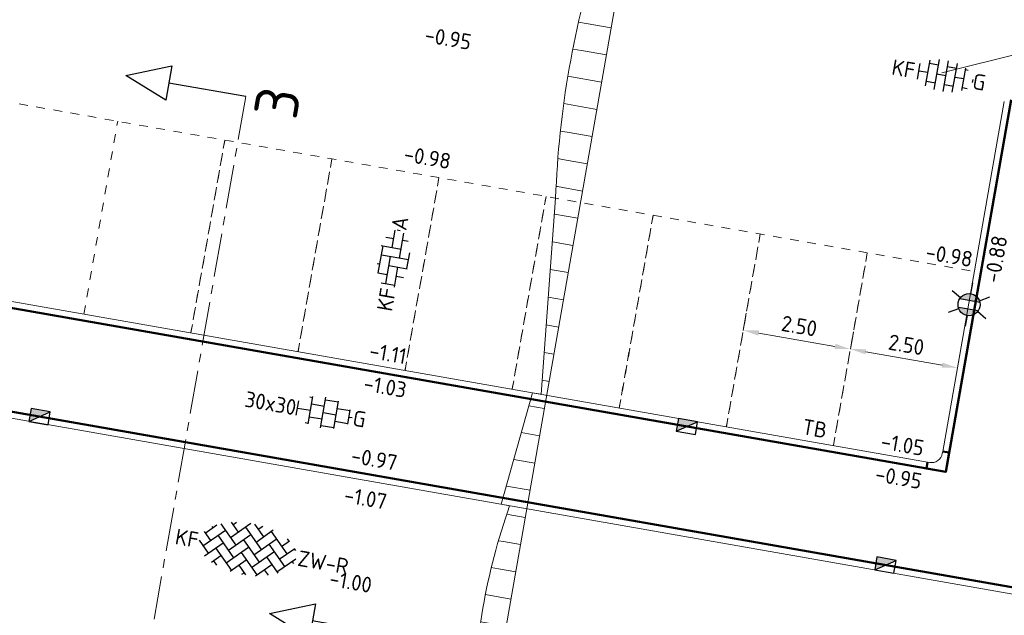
# Model space of a CAD drawing. Header units: metres. Extents: x 2514 to 227642, y 1683 to 852646.
# Tile 50 of 256: x 113590 to 113613, y 426407 to 426421. Entities that reach past the tile are written whole.
import ezdxf
from ezdxf.enums import TextEntityAlignment as Align

# ---------------------------------------------------------------- set-up
doc = ezdxf.new("R2010")
doc.units = ezdxf.units.M
doc.linetypes.add('VW-1-1_STREEP', pattern=[2, 1, -1])
doc.linetypes.add('XX-CENTER', pattern=[8, 5, -1, 1, -1])
doc.layers.get('Defpoints').update_dxf_attribs({"color": 244, "lineweight": 35})
for name, color, linetype, lineweight in [('N-WE-IE-MEUBILAIR_WEGMEUBILAIR_LICHTMAST-S', 7, 'Continuous', 25), ('N-WE-RI-HWA_KOLK-S', 150, 'Continuous', 25), ('N-WE-VH-KANTOPSLUITING-T18', 1, 'Continuous', 18), ('N-WE-VH-KANTOPSLUITING_ACHTERKANTBAND-G', 1, 'Continuous', 50), ('N-WE-VH-KANTOPSLUITING_TROTTOIRBAND_130 150-G', 2, 'Continuous', 13), ('N-WE-VH-M', 7, 'Continuous', 18), ('N-WE-VH-NAP-T18', 1, 'Continuous', 18), ('N-WE-VH-VERHARDING_BETONSTRAATSTEEN-S', 1, 'Continuous', 25), ('N-WE-VH-VERHARDING_STRAATBAKSTEEN-S', 1, 'Continuous', 5), ('N-WE-VH-VERHARDING_TEGEL-S', 1, 'Continuous', 25), ('N-WE-VH-VERKANTING-G', 252, 'Continuous', 5), ('N-WE-VW-MARKERING_LANGS_STREEP_11_010-G', 7, 'VW-1-1_STREEP', 13), ('V-WE-VH-M', 7, 'Continuous', 18), ('X-XX-AL-VERWIJZING-S', 7, 'Continuous', 25), ('X-XX-AL-VERWIJZING_DOORSNEDE-G', 7, 'XX-CENTER', 18)]:
    doc.layers.add(name, color=color, linetype=linetype, lineweight=lineweight)
doc.styles.add('ISO', font='NLCS-ISO.ttf')
doc.styles.add('NLCS-ISO', font='NLCS-ISO.ttf', dxfattribs={"height": 1.8})
doc.styles.add('NLCS-ISO-M200-T18', font='NLCS-ISO.ttf', dxfattribs={"height": 0.36})
doc.dimstyles.new('NLCS-M200-T18-PIJL_L2_H1', dxfattribs={"dimscale": 0.2, "dimtxt": 2.5, "dimasz": 1.8, "dimexe": 2, "dimexo": 2, "dimgap": 0.7, "dimtad": 1, "dimzin": 0, "dimdsep": 46, "dimtxsty": 'NLCS-ISO-M200-T18', "dimcen": 0, "dimdle": 2, "dimclrd": 256, "dimclre": 256, "dimclrt": 1, "dimadec": 1, "dimazin": 0, "dimtfac": 1, "dimtdec": 3, "dimtofl": 0, "dimtmove": 0, "dimatfit": 3, "dimfxl": 2, "dimfxlon": 1, "dimtfillclr": 256, "dimtolj": 1, "dimtzin": 0, "dimlwd": -1, "dimlwe": -1, "dimarcsym": 0})

# ---------------------------------------------------------------- blocks, each defined once
blk = doc.blocks.new('SVH-BSS_KEIFORMAAT_KEPER-SO')
at = {"ltscale": 0.1}
for p, q in [((-2.48, 2.48), (-1.48, 1.48)), ((-2.23, 0.74), (-0.21, 2.76)), ((-2.23, 2.23), (-1.85, 2.61)), ((0.22, 2.75), (1.48, 1.48)), ((0.74, 2.23), (1.2, 2.68)), ((0.74, 0.74), (2.45, 2.45)), ((-5.2, 0.74), (-4.03, 1.91)), ((-5.2, -0.74), (-2.97, 1.48)), ((-4.56, 1.6), (-4.45, 1.48)), ((-3.6, 2.11), (-1.48, 0)), ((-2.23, -0.74), (0, 1.48)), ((-0.74, 2.23), (1.48, 0)), ((0.74, -0.74), (2.97, 1.48)), ((2.23, 2.23), (4.45, 0)), ((3.71, 0.74), (4.5, 1.53)), ((4.22, 1.72), (4.45, 1.48)), ((-5.34, 0.88), (-4.45, 0)), ((-4.81, -1.84), (-2.97, 0)), ((-3.71, 0.74), (-1.48, -1.48)), ((-2.23, -2.23), (0, 0)), ((-0.74, 0.74), (1.48, -1.48)), ((0.74, -2.23), (2.97, 0)), ((2.23, 0.74), (4.45, -1.48)), ((3.71, -0.74), (5.25, 0.79)), ((5.2, 0.74), (5.39, 0.55)), ((-5.73, -0.2), (-4.45, -1.48)), ((-3.71, -0.74), (-1.48, -2.97)), ((-0.74, -0.74), (1.48, -2.97)), ((2.23, -0.74), (3.84, -2.36)), ((3.71, -2.23), (5.57, -0.37)), ((5.2, -0.74), (5.41, -0.95)), ((-3.89, -2.41), (-2.97, -1.48)), ((-3.71, -2.23), (-3.27, -2.67)), ((-1.59, -3.08), (0, -1.48)), ((-0.74, -2.23), (0.21, -3.18)), ((1.36, -3.09), (2.97, -1.48)), ((2.23, -2.23), (2.78, -2.78)), ((-0.22, -3.19), (0, -2.97))]:
    blk.add_line(p, q, dxfattribs=at)
at = {"style": 'NLCS-ISO'}
blk.add_attdef('FORMAAT', text='', height=1.8, dxfattribs=at).set_placement((-5.83, -0.22), align=Align.MIDDLE_RIGHT)
blk.add_attdef('KLEUR', text='', height=1.8, dxfattribs=at).set_placement((5.82, -0.22), align=Align.MIDDLE_LEFT)
at = {"style": 'NLCS-ISO', "flags": 1}
blk.add_attdef('FUNCTIE', text='', height=1.8, dxfattribs=at).set_placement((0.12, -3.58), align=Align.MIDDLE_CENTER)
blk = doc.blocks.new('SVH-TEGEL_300X300_DUN_HALFST_KL-SO')
for p, q in [((-1.84, 1.5), (-1.5, 1.5)), ((-1.5, -1.6), (-1.5, 1.6)), ((0, -1.78), (0, 1.78)), ((0, 1.5), (1.5, 1.5)), ((1.5, -1.6), (1.5, 1.6)), ((-3.08, 0.75), (-3, 0.75)), ((-3, -0.83), (-3, 0.83)), ((-3, 0), (-1.5, 0)), ((-1.5, 0.75), (0, 0.75)), ((0, 0), (1.5, 0)), ((1.5, 0.75), (3, 0.75)), ((3, -0.83), (3, 0.83)), ((3, 0), (3.39, 0)), ((-3.08, -0.75), (-3, -0.75)), ((-1.5, -0.75), (0, -0.75)), ((1.5, -0.75), (3, -0.75)), ((-1.84, -1.5), (-1.5, -1.5)), ((0, -1.5), (1.5, -1.5))]:
    blk.add_line(p, q)
at = {"style": 'NLCS-ISO'}
blk.add_attdef('FORMAAT', text='', height=1.8, dxfattribs=at).set_placement((-3.18, 0), align=Align.MIDDLE_RIGHT)
blk.add_attdef('KLEUR', text='', height=1.8, dxfattribs=at).set_placement((3.49, 0), align=Align.MIDDLE_LEFT)
at = {"style": 'NLCS-ISO', "flags": 1}
blk.add_attdef('FUNCTIE', text='', height=1.8, dxfattribs=at).set_placement((0.12, -3.58), align=Align.MIDDLE_CENTER)
blk = doc.blocks.new('SVH-BSS_KEIFORMAAT_HALFST_KL-SO')
for p, q in [((-2.1, -1.59), (-2.1, 1.42)), ((-1.05, -1.83), (-1.05, 1.66)), ((0, -1.88), (0, 1.71)), ((1.05, -1.75), (1.05, 1.58)), ((2.1, -1.4), (2.1, 1.22)), ((-3.15, -1), (-3.15, 0.83)), ((-3.15, 0), (-2.1, 0)), ((-2.1, 1.05), (-1.05, 1.05)), ((-1.05, 0), (0, 0)), ((0, 1.05), (1.05, 1.05)), ((1.05, 0), (2.1, 0)), ((2.1, 1.05), (2.41, 1.05)), ((3.15, -0.26), (3.15, 0.09)), ((3.15, 0), (3.16, 0)), ((-2.1, -1.05), (-1.05, -1.05)), ((0, -1.05), (1.05, -1.05)), ((2.1, -1.05), (2.64, -1.05))]:
    blk.add_line(p, q)
at = {"style": 'NLCS-ISO'}
blk.add_attdef('FORMAAT', text='', height=1.8, dxfattribs=at).set_placement((-3.62, -0.09), align=Align.MIDDLE_RIGHT)
blk.add_attdef('KLEUR', text='', height=1.8, dxfattribs=at).set_placement((3.17, -0.09), align=Align.MIDDLE_LEFT)
at = {"style": 'NLCS-ISO', "flags": 1}
blk.add_attdef('FUNCTIE', text='', height=1.8, dxfattribs=at).set_placement((0.12, -3.58), align=Align.MIDDLE_CENTER)
blk = doc.blocks.new('SVH-BSS_KEIFORMAAT_ELLEBOOG_KL-SO-flat-10')
at = {"layer": 'N-WE-VH-VERHARDING_BETONSTRAATSTEEN-S', "ltscale": 0.2}
for p, q in [((-0.177, 0.504), (0.005, 0.472)), ((-0.032, 0.265), (0.039, 0.667)), ((0.082, 0.672), (0.152, 0.659)), ((0.139, 0.022), (0.24, 0.598)), ((-0.348, -0.319), (-0.238, 0.302)), ((-0.284, 0.31), (0.175, 0.229)), ((0.212, 0.436), (0.339, 0.413)), ((-0.275, 0.095), (0.346, -0.014)), ((-0.177, -0.562), (-0.068, 0.058)), ((0.309, -0.221), (0.374, 0.144)), ((-0.373, -0.101), (-0.311, -0.112)), ((-0.104, -0.148), (0.316, -0.222)), ((0.021, -0.645), (0.102, -0.185)), ((-0.361, -0.317), (-0.141, -0.355)), ((0.066, -0.392), (0.231, -0.421)), ((-0.282, -0.544), (0.03, -0.599))]:
    blk.add_line(p, q, dxfattribs=at)
at = {"layer": 'N-WE-VH-VERHARDING_BETONSTRAATSTEEN-S', "style": 'NLCS-ISO'}
blk.add_attdef('KLEUR', text='', height=0.36, rotation=80.0136, dxfattribs=at).set_placement((0.118, 0.669), align=Align.MIDDLE_LEFT)
at = {"layer": 'N-WE-VH-VERHARDING_BETONSTRAATSTEEN-S', "style": 'NLCS-ISO', "flags": 1}
blk.add_attdef('FUNCTIE', text='', height=0.36, rotation=80.0136, dxfattribs=at).set_placement((0.71, -0.101), align=Align.MIDDLE_CENTER)
at = {"layer": 'N-WE-VH-VERHARDING_BETONSTRAATSTEEN-S', "style": 'NLCS-ISO'}
blk.add_attdef('FORMAAT', text='', height=0.36, rotation=80.0136, dxfattribs=at).set_placement((-0.118, -0.669), align=Align.MIDDLE_RIGHT)
blk = doc.blocks.new('N-SRI-KOLK_TROTTOIR-SO')
blk.add_hatch(color=256).paths.add_polyline_path([(1.125, 1.5), (-1.125, 1.5), (-1.125, 0)])
blk.add_line((-1.125, 0), (1.125, 1.5))
at = {"flags": 128}
blk.add_lwpolyline([(-1.125, 0), (1.125, 0), (1.125, 1.5), (-1.125, 1.5)], close=True, dxfattribs=at)
blk = doc.blocks.new('hoekblok inw. 25')
at = {"layer": 'N-WE-VH-KANTOPSLUITING_ACHTERKANTBAND-G', "ltscale": 0.2, "flags": 128}
blk.add_lwpolyline([(-0.45, 0.15), (-0.45, 0), (0, 0), (0, 0.45), (-0.15, 0.45)], dxfattribs=at)
at = {"layer": 'N-WE-VH-KANTOPSLUITING_TROTTOIRBAND_130 150-G', "ltscale": 0.2, "flags": 128}
blk.add_lwpolyline([(-0.15, 0.45), (-0.15, 0.4, -0.414214), (-0.4, 0.15), (-0.45, 0.15)], format="xyb", dxfattribs=at)
blk = doc.blocks.new('*D289')
at = {"layer": 'Defpoints', "color": 0, "transparency": 16777216}
for p in [(113602.657, 426423.094), (113585.441, 426420.03), (113588.038, 426419.572)]:
    blk.add_point(p, dxfattribs=at)
at = {"layer": 'N-WE-VH-M', "transparency": 16777216}
for p, q in [((113589.473, 426425.415), (113588.685, 426425.554)), ((113589.016, 426425.13), (113588.1, 426419.927)), ((113587.644, 426419.642), (113588.432, 426419.503))]:
    blk.add_line(p, q, dxfattribs=at)
for points in [[(113588.957, 426425.14), (113589.075, 426425.12), (113589.079, 426425.485)], [(113588.041, 426419.937), (113588.159, 426419.916), (113588.038, 426419.572)]]:
    blk.add_solid(points, dxfattribs=at)
at = {"layer": 'N-WE-VH-M', "color": 1, "transparency": 16777216, "insert": (113588.243, 426422.584), "char_height": 0.36, "attachment_point": 5, "rotation": 80.0136, "style": 'NLCS-ISO-M200-T18'}
blk.add_mtext('\\A1;6.00', dxfattribs=at)
blk = doc.blocks.new('SAL-VERWIJZING_DOORSNEDE_BOVEN-SO')
for p, q in [((-2, 9), (0, 14)), ((0, 14), (2, 9)), ((2, 9), (-2, 9)), ((0, 0), (0, 9))]:
    blk.add_line(p, q)
at = {"lineweight": 50, "style": 'NLCS-ISO'}
blk.add_attdef('...', text='', height=5, dxfattribs=at).set_placement((-0.05, -1.19), align=Align.TOP_CENTER)
blk = doc.blocks.new('*D757')
at = {"layer": 'Defpoints', "color": 0, "ltscale": 0.2, "transparency": 16777216}
for p in [(113606.855, 426413.99), (113609.317, 426413.559), (113609.317, 426413.559)]:
    blk.add_point(p, dxfattribs=at)
at = {"layer": 'N-WE-VH-M', "ltscale": 0.2, "transparency": 16777216}
for p, q in [((113606.855, 426413.99), (113606.924, 426414.384)), ((113609.317, 426413.559), (113609.386, 426413.952)), ((113607.209, 426413.928), (113608.963, 426413.621))]:
    blk.add_line(p, q, dxfattribs=at)
for points in [[(113607.22, 426413.987), (113607.199, 426413.869), (113606.855, 426413.99)], [(113608.973, 426413.68), (113608.952, 426413.562), (113609.317, 426413.559)]]:
    blk.add_solid(points, dxfattribs=at)
at = {"layer": 'N-WE-VH-M', "ltscale": 0.2, "transparency": 16777216, "insert": (113608.141, 426414.09), "char_height": 0.36, "attachment_point": 5, "rotation": 350.0559, "style": 'NLCS-ISO-M200-T18'}
blk.add_mtext('\\A1;2.50', dxfattribs=at)
blk = doc.blocks.new('*D758')
at = {"layer": 'Defpoints', "color": 0, "ltscale": 0.2, "transparency": 16777216}
for p in [(113609.318, 426413.56), (113611.78, 426413.128), (113611.78, 426413.128)]:
    blk.add_point(p, dxfattribs=at)
at = {"layer": 'N-WE-VH-M', "ltscale": 0.2, "transparency": 16777216}
for p, q in [((113609.318, 426413.56), (113609.387, 426413.954)), ((113609.672, 426413.498), (113611.425, 426413.19)), ((113611.78, 426413.128), (113611.849, 426413.522))]:
    blk.add_line(p, q, dxfattribs=at)
for points in [[(113609.683, 426413.557), (113609.662, 426413.439), (113609.318, 426413.56)], [(113611.436, 426413.249), (113611.415, 426413.131), (113611.78, 426413.128)]]:
    blk.add_solid(points, dxfattribs=at)
at = {"layer": 'N-WE-VH-M', "ltscale": 0.2, "transparency": 16777216, "insert": (113610.604, 426413.659), "char_height": 0.36, "attachment_point": 5, "rotation": 350.0559, "style": 'NLCS-ISO-M200-T18'}
blk.add_mtext('\\A1;2.50', dxfattribs=at)
blk = doc.blocks.new('N-SIE-WEG_LICHTMAST-SO')
h = blk.add_hatch(color=256)
h.paths.add_polyline_path([(1.16, 0.5, 0.658505), (-1.16, 0.5)])
h.paths.add_polyline_path([(-1.16, -0.5, 0.658505), (1.16, -0.5)])
at = {"flags": 128}
for points in [[(0, 1.27), (0, 2.53)], [(-2.19, 1.27), (-1.1, 0.63)], [(1.1, 0.63), (2.19, 1.27)], [(-1.16, 0.5), (1.16, 0.5)], [(-2.19, -1.27), (-1.1, -0.63)], [(-1.16, -0.5), (1.16, -0.5)], [(2.19, -1.27), (1.1, -0.63)], [(0, -1.27), (0, -2.53)]]:
    blk.add_lwpolyline(points, dxfattribs=at)
at = {"ltscale": 0.5}
blk.add_circle((0, 0), 1.27, dxfattribs=at)
at = {"style": 'NLCS-ISO'}
blk.add_attdef('TYPE', text='', height=1.8, dxfattribs=at).set_placement((0, 2.53), align=Align.BOTTOM_CENTER)

msp = doc.modelspace()

# ---------------------------------------------------------------- hatches: boundary and pattern name
at = {"layer": 'N-WE-VH-VERKANTING-G', "ltscale": 0.2}
h = msp.add_hatch(dxfattribs=at)
h.set_pattern_fill('ANSI31', color=256, scale=0.2, angle=45)
h.set_pattern_definition([(170.05005, (113930.33084, 426275.3435), (-0.1097203, -0.625449), [])])
edge = h.paths.add_edge_path()
edge.add_line((113601.289, 426409.992), (113602.007, 426412.556))
edge.add_line((113602.007, 426412.556), (113602.204, 426412.522))
edge.add_line((113602.204, 426412.522), (113602.539, 426417.032))
edge.add_arc((113624.197, 426416.271), 21.672, 162.0988, 177.9874, ccw=False)
edge.add_line((113603.575, 426422.932), (113604.146, 426422.832))
edge.add_line((113604.146, 426422.832), (113599.707, 426397.527))
edge.add_line((113599.707, 426397.527), (113598.358, 426397.763))
edge.add_line((113598.358, 426397.763), (113598.951, 426399.878))
edge.add_line((113598.951, 426399.878), (113599.148, 426399.844))
edge.add_line((113599.148, 426399.844), (113600.644, 426405.181))
edge.add_arc((113615.431, 426405.049), 14.788, 160.6116, 179.4885, ccw=False)
edge.add_line((113601.482, 426409.958), (113601.285, 426409.992))

# ---------------------------------------------------------------- linework, layer by layer
at = {"layer": 'N-WE-VH-KANTOPSLUITING_ACHTERKANTBAND-G', "ltscale": 0.2}
for p, q in [((113611.51, 426410.737), (113584.571, 426415.463)), ((113584.463, 426413.096), (113614.805, 426407.773))]:
    msp.add_line(p, q, dxfattribs=at)
msp.add_lwpolyline([(113613.015, 426419.288), (113611.51, 426410.737)], dxfattribs=at)
at = {"layer": 'N-WE-VH-KANTOPSLUITING_TROTTOIRBAND_130 150-G', "ltscale": 0.2}
for p, q in [((113612.857, 426419.252), (113611.44, 426411.206)), ((113584.437, 426412.948), (113614.779, 426407.625))]:
    msp.add_line(p, q, dxfattribs=at)
msp.add_lwpolyline([(113611.092, 426410.962), (113584.523, 426415.623)], dxfattribs=at)
at = {"layer": 'N-WE-VH-VERKANTING-G', "ltscale": 0.2, "flags": 128}
msp.add_lwpolyline([(113601.289, 426409.992), (113602.007, 426412.556), (113602.204, 426412.522), (113602.539, 426417.032, -0.069439), (113603.575, 426422.932), (113604.146, 426422.832), (113599.707, 426397.527), (113598.358, 426397.763), (113598.951, 426399.878), (113599.148, 426399.844), (113600.644, 426405.181, -0.082553), (113601.482, 426409.958), (113601.285, 426409.992)], format="xyb", dxfattribs=at)
at = {"layer": 'N-WE-VW-MARKERING_LANGS_STREEP_11_010-G', "ltscale": 0.2}
msp.add_line((113585.082, 426420.094), (113612.168, 426415.342), dxfattribs=at)
for points in [[(113591.691, 426414.363), (113592.469, 426418.797)], [(113594.931, 426418.366), (113594.151, 426413.932)], [(113594.154, 426413.931), (113594.932, 426418.366)], [(113597.394, 426417.934), (113596.613, 426413.5)], [(113596.616, 426413.499), (113597.394, 426417.934)], [(113599.856, 426417.502), (113599.075, 426413.068)], [(113599.079, 426413.067), (113599.856, 426417.502)], [(113602.319, 426417.07), (113601.538, 426412.636)], [(113601.541, 426412.635), (113602.319, 426417.07)], [(113604.781, 426416.638), (113604, 426412.204)], [(113604.004, 426412.203), (113604.781, 426416.638)], [(113607.243, 426416.206), (113606.463, 426411.772)], [(113606.466, 426411.772), (113607.243, 426416.206)], [(113609.706, 426415.774), (113608.925, 426411.34)], [(113608.928, 426411.34), (113609.706, 426415.774)]]:
    msp.add_lwpolyline(points, dxfattribs=at)
at = {"layer": 'X-XX-AL-VERWIJZING_DOORSNEDE-G', "ltscale": 0.2, "flags": 128}
msp.add_lwpolyline([(113595.415, 426419.364), (113590.59, 426391.862)], dxfattribs=at)

# ---------------------------------------------------------------- block references
at = {"rotation": 350.0711433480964}
msp.add_blockref('hoekblok inw. 25', (113611.51, 426410.737), dxfattribs=at)
at = {"layer": 'N-WE-IE-MEUBILAIR_WEGMEUBILAIR_LICHTMAST-S', "xscale": 0.2, "yscale": 0.2, "zscale": 0.2, "rotation": 350.1566500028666}
msp.add_blockref('N-SIE-WEG_LICHTMAST-SO', (113612.046, 426414.582), dxfattribs=at)
at = {"layer": 'N-WE-RI-HWA_KOLK-S', "ltscale": 0.2, "xscale": 0.2, "yscale": 0.2, "zscale": 0.2}
for p, rotation in [((113590.645, 426411.859), 350.0500476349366), ((113605.531, 426411.632), 350.0500476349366), ((113610.098, 426408.446), 350.050047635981)]:
    msp.add_blockref('N-SRI-KOLK_TROTTOIR-SO', p, dxfattribs=dict(at, rotation=rotation))
at = {"layer": 'N-WE-VH-VERHARDING_BETONSTRAATSTEEN-S', "ltscale": 0.2, "xscale": 0.2, "yscale": 0.2, "zscale": 0.2, "rotation": 350.0500476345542}
msp.add_blockref('SVH-BSS_KEIFORMAAT_HALFST_KL-SO', (113611.515, 426419.851), dxfattribs=at).add_auto_attribs({'FORMAAT': 'KF', 'KLEUR': 'G'})
at = {"layer": 'N-WE-VH-VERHARDING_BETONSTRAATSTEEN-S', "xscale": 0.2, "yscale": 0.2, "zscale": 0.2, "rotation": 350.0135621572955}
msp.add_blockref('SVH-BSS_KEIFORMAAT_KEPER-SO', (113595.478, 426409.004), dxfattribs=at).add_auto_attribs({'FORMAAT': 'KF', 'KLEUR': 'ZW-R'})
at = {"layer": 'N-WE-VH-VERHARDING_STRAATBAKSTEEN-S', "ltscale": 0.2}
msp.add_blockref('SVH-BSS_KEIFORMAAT_ELLEBOOG_KL-SO-flat-10', (113598.81, 426415.63), dxfattribs=at).add_auto_attribs({'FORMAAT': 'KF', 'KLEUR': 'A'})
at = {"layer": 'N-WE-VH-VERHARDING_TEGEL-S', "xscale": 0.2, "yscale": 0.2, "zscale": 0.2, "rotation": 350.013562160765}
msp.add_blockref('SVH-TEGEL_300X300_DUN_HALFST_KL-SO', (113597.196, 426412.101), dxfattribs=at).add_auto_attribs({'FORMAAT': '30x30', 'KLEUR': 'G'})
at = {"layer": 'X-XX-AL-VERWIJZING-S', "ltscale": 0.2, "xscale": 0.2, "yscale": 0.2, "zscale": 0.2}
for p, rotation, values in [((113595.415, 426419.364), 80.05004763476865, {'...': '3'}), ((113598.717, 426406.997), 80.01356215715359, {'...': 'A'})]:
    msp.add_blockref('SAL-VERWIJZING_DOORSNEDE_BOVEN-SO', p, dxfattribs=dict(at, rotation=rotation)).add_auto_attribs(values)

# ---------------------------------------------------------------- texts
at = {"layer": 'N-WE-VH-KANTOPSLUITING-T18', "style": 'NLCS-ISO-M200-T18'}
msp.add_text('TB', height=0.36, rotation=350.05, dxfattribs=at).set_placement((113608.189, 426411.605))
at = {"layer": 'N-WE-VH-NAP-T18', "style": 'ISO'}
for s, rotation, p in [('-0.95', 350.05, (113599.507, 426420.62)), ('-0.98', 350.05, (113599.028, 426417.88)), ('-0.88', 80.1086, (113612.745, 426415.06)), ('-0.98', 350.05, (113611.026, 426415.627)), ('-1.11', 350.05, (113598.234, 426413.356)), ('-1.03', 350.05, (113598.103, 426412.606)), ('-1.05', 350.05, (113609.997, 426411.272)), ('-0.97', 350.05, (113597.812, 426410.946)), ('-0.95', 350.05, (113609.866, 426410.523)), ('-1.07', 350.05, (113597.653, 426410.039)), ('-1.00', 350.05, (113597.315, 426408.118))]:
    msp.add_text(s, height=0.36, rotation=rotation, dxfattribs=at).set_placement(p)

# ---------------------------------------------------------------- dimensions: what is measured, and where the dimension line sits
at = {"layer": 'N-WE-VH-M'}
dim = msp.add_linear_dim(base=(113588.038, 426419.572), p1=(113602.657, 426423.094), p2=(113585.441, 426420.03), angle=80.0136, dimstyle='NLCS-M200-T18-PIJL_L2_H1', override={"dimclrt": 1}, dxfattribs=at)
dim.commit()
dim.dimension.update_dxf_attribs({"geometry": '*D289', "text_midpoint": (113588.243, 426422.584)})
at = {"layer": 'N-WE-VH-M', "ltscale": 0.2}
for p1, p2, picture, middle in [((113606.855, 426413.99), (113609.317, 426413.559), '*D757', (113608.141, 426414.09)), ((113609.318, 426413.56), (113611.78, 426413.128), '*D758', (113610.604, 426413.659))]:
    dim = msp.add_aligned_dim(p1=p1, p2=p2, distance=0, dimstyle='NLCS-M200-T18-PIJL_L2_H1', override={"dimclrt": 256}, dxfattribs=at)
    dim.commit()
    dim.dimension.update_dxf_attribs({"geometry": picture, "text_midpoint": middle})

# ---------------------------------------------------------------- leaders
at = {"layer": 'V-WE-VH-M', "ltscale": 0.2}
msp.add_leader([(113613.39, 426420.402), (113611.42, 426419.915)], dimstyle='NLCS-M200-T18-PIJL_L2_H1', override={"dimasz": 1, "dimgap": 0.7, "dimtad": 0, "dimldrblk": 'Dot'}, dxfattribs=at)

doc.saveas('drawing.dxf')
